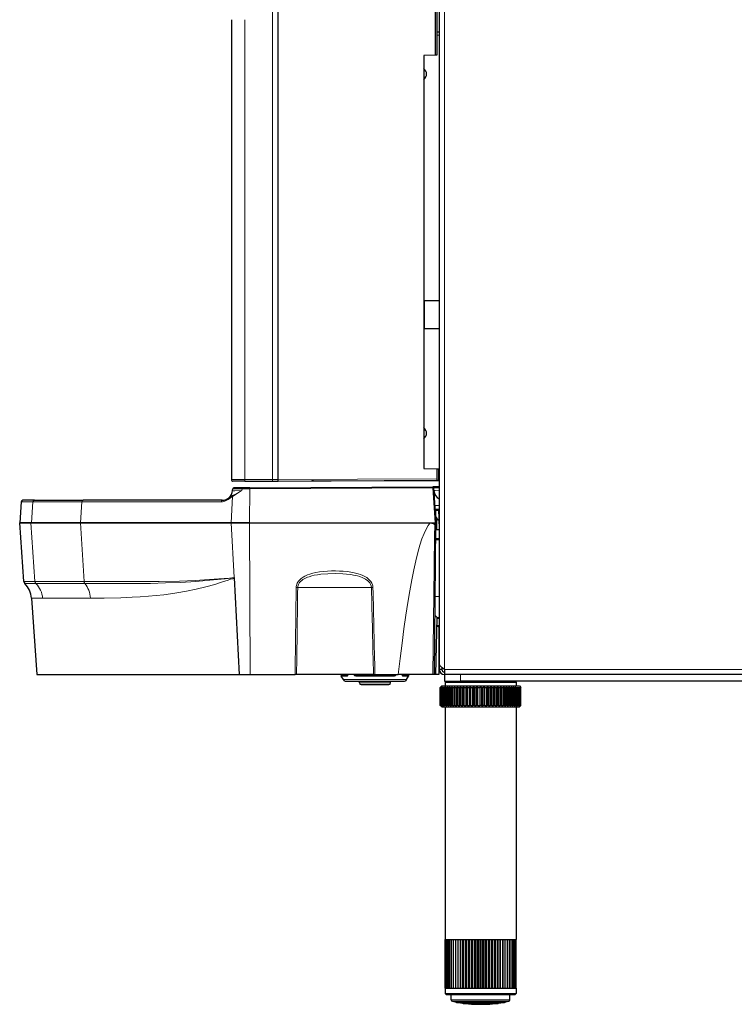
# Model space of a CAD drawing. Extents: x -370 to 240, y -34 to 836.
# Tile 1 of 9: x -370 to -149, y -16 to 288. Entities that reach past the tile are written whole.
import ezdxf

# ---------------------------------------------------------------- set-up
doc = ezdxf.new("R2010")
doc.units = 0

msp = doc.modelspace()

# ---------------------------------------------------------------- linework, layer by layer
at = {"color": 7, "lineweight": 15}
for p, q in [((-238.748199, 719.127319), (-238.748199, 87.337265)), ((-292.046234, 366.776794), (-292.046234, 146.131119)), ((-300.557373, 288.402283), (-300.557373, 146.091431)), ((-240.348236, 283.620544), (-241.115234, 283.607117)), ((-244.914734, 201.407227), (-244.914734, 193.296082)), ((-244.914734, 193.296082), (-244.914734, 192.767242)), ((-290.365448, 146.138947), (-241.00238, 146.369064)), ((-300.557373, 146.091431), (-304.743469, 146.074142)), ((-301.49939, 142.674728), (-301.420685, 143.263763)), ((-299.023712, 143.274506), (-301.420685, 143.263763)), ((-300.557373, 146.091431), (-292.046234, 146.131119)), ((-299.023712, 143.274506), (-299.075378, 132.682953)), ((-299.023712, 143.274506), (-242.37912, 143.53862)), ((-292.046234, 146.131119), (-290.365448, 146.139725)), ((-241.620026, 132.682953), (-242.37912, 143.53862)), ((-240.34848, 143.536926), (-242.05899, 143.53862)), ((-304.350128, 140.879639), (-304.774414, 132.682953)), ((-366.168579, 139.232819), (-369.830688, 139.232819)), ((-366.168579, 139.232819), (-366.625061, 132.682953)), ((-366.168579, 139.232819), (-351.028564, 139.232819)), ((-351.028564, 139.232819), (-351.412476, 132.682953)), ((-307.909271, 139.232819), (-351.028564, 139.232819)), ((-241.562561, 136.44603), (-241.372589, 136.44603)), ((-240.533173, 136.565155), (-241.410522, 136.565155)), ((-365.548035, 114.549553), (-366.811951, 132.682953)), ((-350.350952, 114.5495), (-351.413818, 132.682953)), ((-303.886261, 115.777733), (-304.761261, 132.682953)), ((-298.867035, 85.736946), (-299.096039, 132.682953)), ((-241.726379, 132.682953), (-241.734222, 132.005554)), ((-241.734222, 132.005554), (-241.411407, 131.998795)), ((-241.12265, 130.68309), (-241.096527, 133.675125)), ((-241.450806, 127.48484), (-240.348206, 127.48484)), ((-241.447357, 127.879608), (-240.348206, 127.879608)), ((-369.021973, 114.549515), (-365.548096, 114.549553)), ((-368.72644, 113.907127), (-365.253479, 113.90712)), ((-350.350952, 114.5495), (-365.548035, 114.549553)), ((-350.103271, 113.90712), (-365.253418, 113.90712)), ((-284.179779, 112.678772), (-262.728027, 112.678772)), ((-262.728027, 112.678772), (-261.341614, 112.678772)), ((-240.348206, 109.882408), (-241.604431, 109.881775)), ((-363.191895, 109.410095), (-366.657715, 109.410416)), ((-348.365417, 109.410446), (-363.191895, 109.410095)), ((-241.026642, 100.980331), (-240.348206, 100.980331)), ((-240.971893, 103.071503), (-240.34848, 103.071823)), ((-240.348206, 103.439377), (-240.968872, 103.439064)), ((-240.964111, 103.368874), (-240.34848, 103.369194)), ((-268.912964, 85.546638), (-270.763885, 85.546638)), ((-268.912964, 85.546638), (-268.915985, 85.736946)), ((-266.216492, 85.546638), (-266.215057, 85.736946)), ((-260.262726, 85.546638), (-266.216492, 85.546638)), ((-260.262726, 85.546638), (-254.308929, 85.546638)), ((-254.308929, 85.546638), (-254.310394, 85.73671)), ((-251.612457, 85.546638), (-251.609467, 85.736946)), ((-251.612457, 85.546638), (-249.761566, 85.546638)), ((202.051804, 87.337265), (-238.748199, 87.337265)), ((-233.748169, 85.737259), (-233.748169, 83.737259)), ((-270.696899, 85.300995), (-268.857788, 85.300995)), ((-260.262726, 84.182945), (-270.051392, 84.182945)), ((-260.262726, 85.300995), (-266.178528, 85.300995)), ((-260.262726, 83.178581), (-265.067047, 83.178581)), ((-260.262726, 85.300995), (-254.346893, 85.300995)), ((-260.262726, 84.182945), (-250.47403, 84.182945)), ((-260.262726, 83.178581), (-255.458405, 83.178581)), ((-249.828522, 85.300995), (-251.667633, 85.300995)), ((-223.185425, -14.859764), (-236.648193, -14.859764)), ((-218.448181, -14.859764), (-223.185425, -14.859764)), ((-223.375336, -15.348862), (-236.252045, -15.348862)), ((-218.84433, -15.348862), (-223.375336, -15.348862))]:
    msp.add_line(p, q, dxfattribs=at)
at = {"color": 7, "lineweight": 30}
for p, q in [((-240.348206, 718.737305), (-240.348206, 89.117493)), ((-241.615173, 583.369263), (-241.615173, 277.418152)), ((-241.115173, 583.351807), (-241.115173, 277.435608)), ((-290.365448, 366.776794), (-290.365448, 146.138947)), ((-304.743469, 288.405334), (-304.743469, 288.404175)), ((-304.743469, 288.40387), (-304.743439, 288.392029)), ((-304.743469, 288.392029), (-304.743469, 146.074142)), ((-241.115204, 284.599792), (-240.348206, 284.613159)), ((-241.615173, 277.418152), (-245.179199, 277.293701)), ((-245.179199, 277.293701), (-245.179199, 149.480774)), ((-241.115173, 277.435608), (-241.615173, 277.418152)), ((-244.914734, 201.407227), (-245.179199, 201.403748)), ((-240.348206, 201.407227), (-244.914734, 201.407227)), ((-244.914734, 192.767242), (-245.179199, 192.770737)), ((-240.348206, 192.767242), (-244.914734, 192.767242)), ((-245.179199, 149.480774), (-241.00238, 149.444321)), ((-241.00238, 149.444336), (-240.519043, 149.440109)), ((-241.00238, 146.369064), (-241.00238, 149.444321)), ((-240.519043, 145.871155), (-240.519043, 149.440109)), ((-240.348206, 149.438812), (-240.518768, 149.440292)), ((-241.00238, 145.869156), (-241.00238, 146.369064)), ((-304.344208, 142.674728), (-304.303894, 143.25119)), ((-300.520172, 145.591446), (-304.24115, 145.574158)), ((-301.308777, 143.542831), (-304.006012, 143.530258)), ((-299.004242, 143.553574), (-301.308746, 143.542831)), ((-300.520172, 145.591446), (-292.009033, 145.631134)), ((-299.004242, 143.553574), (-242.35965, 143.817688)), ((-292.009033, 145.631134), (-290.242676, 145.639359)), ((-290.242676, 145.639359), (-241.00238, 145.868896)), ((-279.298859, 145.679596), (-279.811707, 145.679611)), ((-279.295013, 145.679596), (-240.348236, 145.861435)), ((-240.348175, 143.827072), (-242.35965, 143.817688)), ((-241.299866, 132.682953), (-242.05899, 143.53862)), ((-241.00238, 145.868896), (-240.519043, 145.871155)), ((-240.348206, 145.872147), (-240.518768, 145.871338)), ((-369.830688, 139.232819), (-370.288696, 132.682953)), ((-365.671509, 139.697952), (-369.331909, 139.697952)), ((-365.671509, 139.697952), (-350.610474, 139.697952)), ((-307.536407, 139.697952), (-350.610474, 139.697952)), ((-241.600555, 136.982941), (-240.348206, 136.982941)), ((-241.393738, 134.025055), (-241.372742, 136.430771)), ((-241.372742, 136.430771), (-241.372589, 136.44603)), ((-240.540466, 136.982941), (-240.430847, 130.70195)), ((-370.289978, 132.682953), (-366.811951, 132.682953)), ((-369.021973, 114.549515), (-370.289978, 132.682953)), ((-366.625061, 132.682953), (-370.288696, 132.682953)), ((-351.413818, 132.682953), (-366.811951, 132.682953)), ((-366.625061, 132.682953), (-351.412476, 132.682953)), ((-351.413818, 132.682953), (-304.761261, 132.682953)), ((-304.774414, 132.682953), (-351.412476, 132.682953)), ((-299.075378, 132.682953), (-304.774414, 132.682953)), ((-304.761261, 132.682953), (-299.096039, 132.682953)), ((-299.096039, 132.682953), (-243.130432, 132.682953)), ((-299.075378, 132.682953), (-241.620026, 132.682953)), ((-243.130432, 132.682953), (-241.726379, 132.682953)), ((-241.815125, 85.736946), (-241.411407, 131.998795)), ((-241.725983, 132.682953), (-241.72403, 132.682953)), ((-241.72403, 132.682953), (-241.405609, 132.682953)), ((-241.300049, 132.682953), (-241.620026, 132.682953)), ((-241.405426, 132.682953), (-241.411407, 131.998505)), ((-241.422882, 130.68309), (-240.348206, 130.68309)), ((-240.348206, 130.70195), (-240.430847, 130.70195)), ((-241.449066, 127.68309), (-240.348206, 127.68309)), ((-303.885315, 115.759689), (-303.886261, 115.777733)), ((-303.885315, 115.759689), (-303.88446, 115.742821)), ((-303.88446, 115.742821), (-302.32428, 85.736946)), ((-366.657715, 109.410416), (-365.002319, 85.736946)), ((-241.425812, 85.736946), (-240.962341, 103.436417)), ((-240.968872, 103.439064), (-240.962433, 103.436646)), ((-240.721344, 100.682945), (-240.348206, 100.682945)), ((-240.48175, 100.682945), (-240.48175, 85.736946)), ((-240.48175, 100.682945), (-240.48175, 85.736946)), ((-240.48175, 100.682945), (-240.48175, 85.736946)), ((-240.348206, 89.117332), (-240.348206, 87.337265)), ((-365.002319, 85.736946), (-302.320679, 85.736946)), ((-302.32428, 85.736946), (-298.867035, 85.736946)), ((-298.867035, 85.736946), (-284.999512, 85.736946)), ((-284.532837, 85.736946), (-284.999512, 85.736946)), ((-261.824799, 85.736946), (-284.532837, 85.736946)), ((-270.763885, 85.546638), (-270.765533, 85.736946)), ((-260.726898, 85.736946), (-261.824799, 85.736946)), ((-260.726898, 85.736946), (-260.275909, 85.736946)), ((-260.275909, 85.736946), (-253.027161, 85.736946)), ((-242.294495, 85.736946), (-253.027161, 85.736946)), ((-249.761566, 85.546638), (-249.759888, 85.736946)), ((-241.81543, 85.736946), (-242.294495, 85.736946)), ((-241.425812, 85.736946), (-241.815125, 85.736946)), ((-240.48175, 85.736946), (-241.425812, 85.736946)), ((-239.548187, 87.337265), (-240.348206, 87.337265)), ((-239.548187, 87.930672), (-239.548187, 87.337265)), ((-238.748199, 87.337265), (-238.748199, 85.737259)), ((202.051804, 85.737259), (-238.748199, 85.737259)), ((-238.748169, 85.737259), (-238.748169, 83.737259)), ((-270.051392, 84.182945), (-270.696899, 85.300995)), ((-269.185364, 83.682945), (-260.262726, 83.682945)), ((-265.067047, 83.178581), (-265.071442, 83.682945)), ((-264.567047, 82.682945), (-260.262726, 82.682945)), ((-260.262726, 83.682945), (-251.340057, 83.682945)), ((-260.262726, 82.682945), (-255.958374, 82.682945)), ((-255.458405, 83.178581), (-255.453979, 83.682945)), ((-250.47403, 84.182945), (-249.828522, 85.300995)), ((-238.748169, 83.737259), (-233.748169, 83.737259)), ((-238.248199, 83.737259), (-238.548187, 83.437263)), ((-238.248199, 83.737259), (-238.548187, 83.437263)), ((-238.548187, 83.437263), (-232.821869, 83.437263)), ((-238.548187, 83.437263), (-238.548187, 82.237267)), ((-49.005035, 83.737259), (-233.748169, 83.737259)), ((-232.821869, 83.437263), (-216.548187, 83.437263)), ((-216.848175, 83.737259), (-216.548187, 83.437263)), ((-216.848175, 83.737259), (-216.548187, 83.437263)), ((-216.548187, 83.437263), (-216.548187, 82.236984)), ((-216.548187, 83.437263), (-216.548187, 82.237267)), ((-239.548187, 82.237267), (-240.048187, 81.737267)), ((-239.548187, 82.237267), (-240.048187, 81.737267)), ((-240.046082, 81.737267), (-240.048157, 81.737267)), ((-240.045685, 81.737267), (-240.019928, 81.737267)), ((-240.045685, 76.237267), (-240.045685, 81.737267)), ((-239.976349, 81.737267), (-240.019928, 81.737267)), ((-240.019928, 76.237267), (-240.019928, 81.737267)), ((-239.976349, 81.737267), (-239.899231, 81.737267)), ((-239.976349, 76.237267), (-239.976349, 81.737267)), ((-239.812408, 81.737267), (-239.899231, 81.737267)), ((-239.899231, 76.237267), (-239.899231, 81.737267)), ((-239.812408, 81.737267), (-239.68454, 81.737267)), ((-239.812408, 76.237267), (-239.812408, 81.737267)), ((-239.555145, 81.737267), (-239.68454, 81.737267)), ((-239.68454, 76.237267), (-239.68454, 81.737267)), ((-239.555145, 81.737267), (-239.377502, 81.737267)), ((-239.555145, 76.237267), (-239.555145, 81.737267)), ((-239.548187, 82.237267), (-217.017181, 82.237267)), ((-239.206482, 81.737267), (-239.377502, 81.737267)), ((-239.377502, 76.237267), (-239.377502, 81.737267)), ((-239.206482, 81.737267), (-238.980438, 81.737267)), ((-239.206482, 76.237267), (-239.206482, 81.737267)), ((-238.980438, 76.237267), (-238.980438, 81.737267)), ((-238.769104, 81.737267), (-238.980408, 81.737267)), ((-238.769104, 81.737267), (-238.496338, 81.737267)), ((-238.769104, 76.237267), (-238.769104, 81.737267)), ((-238.246338, 81.737267), (-238.496338, 81.737267)), ((-238.496338, 76.237267), (-238.496338, 81.737267)), ((-238.246338, 81.737267), (-237.928925, 81.737267)), ((-238.246338, 76.237267), (-238.246338, 81.737267)), ((-237.642151, 81.737267), (-237.928925, 81.737267)), ((-237.928925, 76.237267), (-237.928925, 81.737267)), ((-237.642151, 81.737267), (-237.282532, 81.737267)), ((-237.642151, 76.237267), (-237.642151, 81.737267)), ((-236.961121, 81.737267), (-237.282532, 81.737267)), ((-237.282532, 76.237267), (-237.282532, 81.737267)), ((-236.961121, 81.737267), (-236.562042, 81.737267)), ((-236.961121, 76.237267), (-236.961121, 81.737267)), ((-236.208466, 81.737267), (-236.562042, 81.737267)), ((-236.562042, 76.237267), (-236.562042, 81.737267)), ((-236.208466, 81.737267), (-235.772949, 81.737267)), ((-236.208466, 76.237267), (-236.208466, 81.737267)), ((-235.389923, 81.737267), (-235.772949, 81.737267)), ((-235.772949, 76.237267), (-235.772949, 81.737267)), ((-235.451477, 76.237267), (-235.451477, 81.737267)), ((-235.389923, 81.737267), (-234.921234, 81.737267)), ((-235.389923, 76.237267), (-235.389923, 81.737267)), ((-234.511658, 81.737267), (-234.921234, 81.737267)), ((-234.921234, 76.237267), (-234.921234, 81.737267)), ((-234.634399, 76.237267), (-234.634399, 81.737267)), ((-234.511658, 81.737267), (-234.013458, 81.737267)), ((-234.511658, 76.237267), (-234.511658, 81.737267)), ((-233.580444, 81.737267), (-234.013458, 81.737267)), ((-234.013458, 76.237267), (-234.013458, 81.737267)), ((-233.763397, 76.237267), (-233.763397, 81.737267)), ((-233.580444, 81.737267), (-233.056427, 81.737267)), ((-233.580444, 76.237267), (-233.580444, 81.737267)), ((-232.603271, 81.737267), (-233.056427, 81.737267)), ((-233.056427, 76.237267), (-233.056427, 81.737267)), ((-232.845093, 76.237267), (-232.845093, 81.737267)), ((-232.603271, 81.737267), (-232.057495, 81.737267)), ((-232.603271, 76.237267), (-232.603271, 81.737267)), ((-231.587646, 81.737267), (-232.057495, 81.737267)), ((-232.057495, 76.237267), (-232.057495, 81.737267)), ((-231.886475, 76.237267), (-231.886475, 81.737267)), ((-231.587646, 81.737267), (-231.024261, 81.737267)), ((-231.587646, 76.237267), (-231.587646, 81.737267)), ((-230.54129, 81.737267), (-231.024261, 81.737267)), ((-231.024261, 76.237267), (-231.024261, 81.737267)), ((-230.894836, 76.237267), (-230.894836, 81.737267)), ((-230.54129, 81.737267), (-229.964569, 81.737267)), ((-230.54129, 76.237267), (-230.54129, 81.737267)), ((-229.472168, 81.737267), (-229.964569, 81.737267)), ((-229.964569, 76.237267), (-229.964569, 81.737267)), ((-229.877716, 76.237267), (-229.877716, 81.737267)), ((-229.472168, 81.737267), (-228.886475, 81.737267)), ((-229.472168, 76.237267), (-229.472168, 81.737267)), ((-228.388367, 81.737267), (-228.886475, 81.737267)), ((-228.886475, 76.237267), (-228.886475, 81.737267)), ((-228.842865, 76.237267), (-228.842865, 81.737267)), ((-228.388367, 81.737267), (-227.798187, 81.737267)), ((-228.388367, 76.237267), (-228.388367, 81.737267)), ((-227.298187, 81.737267), (-227.798187, 81.737267)), ((-227.798187, 81.737267), (-227.798187, 76.237267)), ((-227.298187, 81.737267), (-226.708008, 81.737267)), ((-227.298187, 81.737267), (-227.298187, 76.237267)), ((-226.2099, 81.737267), (-226.708008, 81.737267)), ((-226.708008, 76.237267), (-226.708008, 81.737267)), ((-226.25351, 76.237267), (-226.25351, 81.737267)), ((-226.2099, 81.737267), (-225.624207, 81.737267)), ((-226.2099, 76.237267), (-226.2099, 81.737267)), ((-225.131805, 81.737267), (-225.624207, 81.737267)), ((-225.624207, 76.237267), (-225.624207, 81.737267)), ((-225.218658, 76.237267), (-225.218658, 81.737267)), ((-225.131805, 81.737267), (-224.555084, 81.737267)), ((-225.131805, 76.237267), (-225.131805, 81.737267)), ((-224.072113, 81.737267), (-224.555084, 81.737267)), ((-224.555084, 76.237267), (-224.555084, 81.737267)), ((-224.201538, 76.237267), (-224.201538, 81.737267)), ((-224.072113, 81.737267), (-223.508728, 81.737267)), ((-224.072113, 76.237267), (-224.072113, 81.737267)), ((-223.038879, 81.737267), (-223.508728, 81.737267)), ((-223.508728, 76.237267), (-223.508728, 81.737267)), ((-223.2099, 76.237267), (-223.2099, 81.737267)), ((-223.038879, 81.737267), (-222.493103, 81.737267)), ((-223.038879, 76.237267), (-223.038879, 81.737267)), ((-222.039948, 81.737267), (-222.493103, 81.737267)), ((-222.493103, 76.237267), (-222.493103, 81.737267)), ((-222.251282, 76.237267), (-222.251282, 81.737267)), ((-222.039948, 81.737267), (-221.51593, 81.737267)), ((-222.039948, 76.237267), (-222.039948, 81.737267)), ((-221.082916, 81.737267), (-221.51593, 81.737267)), ((-221.51593, 76.237267), (-221.51593, 81.737267)), ((-221.332977, 76.237267), (-221.332977, 81.737267)), ((-221.082916, 81.737267), (-220.584717, 81.737267)), ((-221.082916, 76.237267), (-221.082916, 81.737267)), ((-220.17514, 81.737267), (-220.584717, 81.737267)), ((-220.584717, 76.237267), (-220.584717, 81.737267)), ((-220.461975, 76.237267), (-220.461975, 81.737267)), ((-220.17514, 81.737267), (-219.706451, 81.737267)), ((-220.17514, 76.237267), (-220.17514, 81.737267)), ((-219.323425, 81.737267), (-219.706451, 81.737267)), ((-219.706451, 76.237267), (-219.706451, 81.737267)), ((-219.644897, 76.237267), (-219.644897, 81.737267)), ((-219.323425, 81.737267), (-218.887909, 81.737267)), ((-219.323425, 76.237267), (-219.323425, 81.737267)), ((-218.534332, 81.737267), (-218.887909, 81.737267)), ((-218.887909, 76.237267), (-218.887909, 81.737267)), ((-218.534332, 81.737267), (-218.135254, 81.737267)), ((-218.534332, 76.237267), (-218.534332, 81.737267)), ((-217.813843, 81.737267), (-218.135254, 81.737267)), ((-218.135254, 76.237267), (-218.135254, 81.737267)), ((-217.813843, 81.737267), (-217.454224, 81.737267)), ((-217.813843, 76.237267), (-217.813843, 81.737267)), ((-217.16745, 81.737267), (-217.454224, 81.737267)), ((-217.454224, 76.237267), (-217.454224, 81.737267)), ((-217.16745, 81.737267), (-216.850037, 81.737267)), ((-217.16745, 76.237267), (-217.16745, 81.737267)), ((-217.017181, 82.237267), (-215.548187, 82.237267)), ((-216.600037, 81.737267), (-216.850037, 81.737267)), ((-216.850037, 76.237267), (-216.850037, 81.737267)), ((-216.600037, 81.737267), (-216.5784, 81.737267)), ((-216.600037, 76.237267), (-216.600037, 81.737267)), ((-216.5784, 81.737267), (-216.327271, 81.737267)), ((-216.327271, 76.237267), (-216.327271, 81.737267)), ((-216.327271, 81.737267), (-216.115936, 81.737267)), ((-216.115936, 81.737267), (-215.889893, 81.737267)), ((-216.115936, 76.237267), (-216.115936, 81.737267)), ((-215.889893, 76.237267), (-215.889893, 81.737267)), ((-215.889893, 81.737267), (-215.718872, 81.737267)), ((-215.718872, 76.237267), (-215.718872, 81.737267)), ((-215.718872, 81.737267), (-215.541229, 81.737267)), ((-215.548187, 82.237267), (-215.048187, 81.737267)), ((-215.548187, 82.237267), (-215.048187, 81.737267)), ((-215.541229, 76.237267), (-215.541229, 81.737267)), ((-215.541229, 81.737267), (-215.411835, 81.737267)), ((-215.411835, 81.737267), (-215.283966, 81.737267)), ((-215.411835, 76.237267), (-215.411835, 81.737267)), ((-215.283966, 76.237267), (-215.283966, 81.737267)), ((-215.283966, 81.737267), (-215.197144, 81.737267)), ((-215.197144, 81.737267), (-215.120026, 81.737267)), ((-215.197144, 76.237267), (-215.197144, 81.737267)), ((-215.120026, 76.237267), (-215.120026, 81.737267)), ((-215.120026, 81.737267), (-215.076447, 81.737267)), ((-215.076447, 81.737267), (-215.05069, 81.737267)), ((-215.076447, 76.237267), (-215.076447, 81.737267)), ((-215.05069, 76.237267), (-215.05069, 81.737267)), ((-215.05069, 76.237267), (-215.05069, 81.737267)), ((-215.05069, 81.737267), (-215.048187, 81.737267)), ((-215.05069, 76.237267), (-215.05069, 81.737267)), ((-215.05069, 76.237267), (-215.05069, 81.737267)), ((-239.548187, 75.737267), (-240.048187, 76.237267)), ((-240.046082, 76.237267), (-240.048157, 76.237267)), ((-240.045685, 76.237267), (-240.019928, 76.237267)), ((-239.976349, 76.237267), (-240.019928, 76.237267)), ((-239.976349, 76.237267), (-239.899231, 76.237267)), ((-239.812408, 76.237267), (-239.899231, 76.237267)), ((-239.812408, 76.237267), (-239.68454, 76.237267)), ((-239.555145, 76.237267), (-239.68454, 76.237267)), ((-239.555145, 76.237267), (-239.377502, 76.237267)), ((-239.206482, 76.237267), (-239.377502, 76.237267)), ((-239.206482, 76.237267), (-238.980438, 76.237267)), ((-238.769104, 76.237267), (-238.980408, 76.237267)), ((-238.769104, 76.237267), (-238.496338, 76.237267)), ((-238.246338, 76.237267), (-238.496338, 76.237267)), ((-238.246338, 76.237267), (-237.928925, 76.237267)), ((-237.642151, 76.237267), (-237.928925, 76.237267)), ((-237.642151, 76.237267), (-237.282532, 76.237267)), ((-236.961121, 76.237267), (-237.282532, 76.237267)), ((-236.961121, 76.237267), (-236.562042, 76.237267)), ((-236.208466, 76.237267), (-236.562042, 76.237267)), ((-236.208466, 76.237267), (-235.772949, 76.237267)), ((-235.389923, 76.237267), (-235.772949, 76.237267)), ((-235.389923, 76.237267), (-234.921234, 76.237267)), ((-234.511658, 76.237267), (-234.921234, 76.237267)), ((-234.511658, 76.237267), (-234.013458, 76.237267)), ((-233.580444, 76.237267), (-234.013458, 76.237267)), ((-233.580444, 76.237267), (-233.056427, 76.237267)), ((-232.603271, 76.237267), (-233.056427, 76.237267)), ((-232.603271, 76.237267), (-232.057495, 76.237267)), ((-231.587646, 76.237267), (-232.057495, 76.237267)), ((-231.587646, 76.237267), (-231.024261, 76.237267)), ((-230.54129, 76.237267), (-231.024261, 76.237267)), ((-230.54129, 76.237267), (-229.964569, 76.237267)), ((-229.472168, 76.237267), (-229.964569, 76.237267)), ((-229.472168, 76.237267), (-228.886475, 76.237267)), ((-228.388367, 76.237267), (-228.886475, 76.237267)), ((-228.388367, 76.237267), (-227.798187, 76.237267)), ((-227.298187, 76.237267), (-227.798187, 76.237267)), ((-227.298187, 76.237267), (-226.708008, 76.237267)), ((-226.2099, 76.237267), (-226.708008, 76.237267)), ((-226.2099, 76.237267), (-225.624207, 76.237267)), ((-225.131805, 76.237267), (-225.624207, 76.237267)), ((-225.131805, 76.237267), (-224.555084, 76.237267)), ((-224.072113, 76.237267), (-224.555084, 76.237267)), ((-224.072113, 76.237267), (-223.508728, 76.237267)), ((-223.038879, 76.237267), (-223.508728, 76.237267)), ((-223.038879, 76.237267), (-222.493103, 76.237267)), ((-222.039948, 76.237267), (-222.493103, 76.237267)), ((-222.039948, 76.237267), (-221.51593, 76.237267)), ((-221.082916, 76.237267), (-221.51593, 76.237267)), ((-221.082916, 76.237267), (-220.584717, 76.237267)), ((-220.17514, 76.237267), (-220.584717, 76.237267)), ((-220.17514, 76.237267), (-219.706451, 76.237267)), ((-219.323425, 76.237267), (-219.706451, 76.237267)), ((-219.323425, 76.237267), (-218.887909, 76.237267)), ((-218.534332, 76.237267), (-218.887909, 76.237267)), ((-218.534332, 76.237267), (-218.135254, 76.237267)), ((-217.813843, 76.237267), (-218.135254, 76.237267)), ((-217.813843, 76.237267), (-217.454224, 76.237267)), ((-217.16745, 76.237267), (-217.454224, 76.237267)), ((-217.16745, 76.237267), (-216.850037, 76.237267)), ((-216.600037, 76.237267), (-216.850037, 76.237267)), ((-216.600037, 76.237267), (-216.5784, 76.237267)), ((-216.5784, 76.237267), (-216.327271, 76.237267)), ((-216.115967, 76.237267), (-216.327271, 76.237267)), ((-216.115936, 76.237267), (-215.889893, 76.237267)), ((-215.718872, 76.237267), (-215.889893, 76.237267)), ((-215.718872, 76.237267), (-215.541229, 76.237267)), ((-215.548187, 75.737267), (-215.048187, 76.237267)), ((-215.411835, 76.237267), (-215.541229, 76.237267)), ((-215.411835, 76.237267), (-215.283966, 76.237267)), ((-215.197144, 76.237267), (-215.283966, 76.237267)), ((-215.197144, 76.237267), (-215.120026, 76.237267)), ((-215.076447, 76.237267), (-215.120026, 76.237267)), ((-215.076447, 76.237267), (-215.05069, 76.237267)), ((-215.048492, 76.237267), (-215.05069, 76.237267)), ((-239.548187, 75.737267), (-217.017181, 75.737267)), ((-238.548187, 75.737267), (-238.548187, 3.737259)), ((-217.017181, 75.737267), (-215.548187, 75.737267)), ((-216.548187, 75.737267), (-216.548187, 3.737259)), ((-216.548187, 75.737267), (-216.548187, 3.737259)), ((-238.548187, 3.737259), (-238.522064, 3.737259)), ((-238.54599, -11.262741), (-238.54599, 3.737259)), ((-238.522064, -11.262741), (-238.522064, 3.737259)), ((-238.520691, 3.737259), (-238.408264, 3.737259)), ((-238.520691, -11.262741), (-238.520691, 3.737259)), ((-238.408264, -11.262741), (-238.408264, 3.737259)), ((-238.40509, 3.737259), (-238.205048, 3.737259)), ((-238.40509, -11.262741), (-238.40509, 3.737259)), ((-238.205048, -11.262741), (-238.205048, 3.737259)), ((-238.200134, 3.737259), (-237.914124, 3.737259)), ((-238.200134, -11.262741), (-238.200134, 3.737259)), ((-237.914124, -11.262741), (-237.914124, 3.737259)), ((-237.907501, 3.737259), (-237.537872, 3.737259)), ((-237.907501, -11.262741), (-237.907501, 3.737259)), ((-237.537872, -11.262741), (-237.537872, 3.737259)), ((-237.529602, 3.737259), (-237.079407, 3.737259)), ((-237.529602, -11.262741), (-237.529602, 3.737259)), ((-237.079407, -11.262741), (-237.079407, 3.737259)), ((-237.069519, 3.737259), (-236.54248, 3.737259)), ((-237.069519, -11.262741), (-237.069519, 3.737259)), ((-236.54248, -11.262741), (-236.54248, 3.737259)), ((-236.531067, 3.737259), (-235.931519, 3.737259)), ((-236.531067, -11.262741), (-236.531067, 3.737259)), ((-235.931519, -11.262741), (-235.931519, 3.737259)), ((-235.918701, 3.737259), (-235.251556, 3.737259)), ((-235.918701, -11.262741), (-235.918701, 3.737259)), ((-235.251556, -11.262741), (-235.251556, 3.737259)), ((-235.237427, 3.737259), (-234.508179, 3.737259)), ((-235.237427, -11.262741), (-235.237427, 3.737259)), ((-234.546783, -11.262741), (-234.546783, 3.737259)), ((-234.508179, -11.262741), (-234.508179, 3.737259)), ((-234.492859, 3.737259), (-233.707489, 3.737259)), ((-234.492859, -11.262741), (-234.492859, 3.737259)), ((-233.808563, -11.262741), (-233.808563, 3.737259)), ((-233.707489, -11.262741), (-233.707489, 3.737259)), ((-233.691101, 3.737259), (-232.85614, 3.737259)), ((-233.691101, -11.262741), (-233.691101, 3.737259)), ((-233.018799, -11.262741), (-233.018799, 3.737259)), ((-232.85614, -11.262741), (-232.85614, 3.737259)), ((-232.838806, 3.737259), (-232.821869, 3.737259)), ((-232.838806, -11.262741), (-232.838806, 3.737259)), ((-232.821869, 3.737259), (-231.96109, 3.737259)), ((-232.18399, -11.262741), (-232.18399, 3.737259)), ((-231.96109, -11.262741), (-231.96109, 3.737259)), ((-231.942963, 3.737259), (-231.029694, 3.737259)), ((-231.942963, -11.262741), (-231.942963, 3.737259)), ((-231.311066, -11.262741), (-231.311066, 3.737259)), ((-231.029694, -11.262741), (-231.029694, 3.737259)), ((-231.010956, 3.737259), (-230.069672, 3.737259)), ((-231.010956, -11.262741), (-231.010956, 3.737259)), ((-230.407135, -11.262741), (-230.407135, 3.737259)), ((-230.069672, -11.262741), (-230.069672, 3.737259)), ((-230.050415, 3.737259), (-229.088867, 3.737259)), ((-230.050415, -11.262741), (-230.050415, 3.737259)), ((-229.479675, -11.262741), (-229.479675, 3.737259)), ((-229.088867, -11.262741), (-229.088867, 3.737259)), ((-229.069305, 3.737259), (-228.095398, 3.737259)), ((-229.069305, -11.262741), (-229.069305, 3.737259)), ((-228.536316, -11.262741), (-228.536316, 3.737259)), ((-228.095398, -11.262741), (-228.095398, 3.737259)), ((-228.075653, 3.737259), (-227.097443, 3.737259)), ((-228.075653, -11.262741), (-228.075653, 3.737259)), ((-227.584839, -11.262741), (-227.584839, 3.737259)), ((-227.097443, -11.262741), (-227.097443, 3.737259)), ((-227.077667, 3.737259), (-226.103149, 3.737259)), ((-227.077667, -11.262741), (-227.077667, 3.737259)), ((-226.633057, -11.262741), (-226.633057, 3.737259)), ((-226.103149, -11.262741), (-226.103149, 3.737259)), ((-226.083557, 3.737259), (-225.120789, 3.737259)), ((-226.083557, -11.262741), (-226.083557, 3.737259)), ((-225.688812, -11.262741), (-225.688812, 3.737259)), ((-225.120789, -11.262741), (-225.120789, 3.737259)), ((-225.101532, 3.737259), (-224.158386, 3.737259)), ((-225.101532, -11.262741), (-225.101532, 3.737259)), ((-224.759857, -11.262741), (-224.759857, 3.737259)), ((-224.158386, -11.262741), (-224.158386, 3.737259)), ((-224.139618, 3.737259), (-223.223907, 3.737259)), ((-224.139618, -11.262741), (-224.139618, 3.737259)), ((-223.853851, -11.262741), (-223.853851, 3.737259)), ((-223.223907, -11.262741), (-223.223907, 3.737259)), ((-223.20575, 3.737259), (-222.325012, 3.737259)), ((-223.20575, -11.262741), (-223.20575, 3.737259)), ((-222.978271, -11.262741), (-222.978271, 3.737259)), ((-222.325012, -11.262741), (-222.325012, 3.737259)), ((-222.307617, 3.737259), (-221.469116, 3.737259)), ((-222.307617, -11.262741), (-222.307617, 3.737259)), ((-222.140289, -11.262741), (-222.140289, 3.737259)), ((-221.469116, -11.262741), (-221.469116, 3.737259)), ((-221.452637, 3.737259), (-220.663239, 3.737259)), ((-221.452637, -11.262741), (-221.452637, 3.737259)), ((-221.346832, -11.262741), (-221.346832, 3.737259)), ((-220.663239, -11.262741), (-220.663239, 3.737259)), ((-220.647858, 3.737259), (-219.914062, 3.737259)), ((-220.647858, -11.262741), (-220.647858, 3.737259)), ((-220.604401, -11.262741), (-220.604401, 3.737259)), ((-219.914062, -11.262741), (-219.914062, 3.737259)), ((-219.899841, 3.737259), (-219.227692, 3.737259)), ((-219.899841, -11.262741), (-219.899841, 3.737259)), ((-219.227692, -11.262741), (-219.227692, 3.737259)), ((-219.214783, 3.737259), (-218.609833, 3.737259)), ((-219.214783, -11.262741), (-219.214783, 3.737259)), ((-218.609833, -11.262741), (-218.609833, 3.737259)), ((-218.598328, 3.737259), (-218.065552, 3.737259)), ((-218.598328, -11.262741), (-218.598328, 3.737259)), ((-218.065552, -11.262741), (-218.065552, 3.737259)), ((-218.055542, 3.737259), (-217.599304, 3.737259)), ((-218.055542, -11.262741), (-218.055542, 3.737259)), ((-217.599304, -11.262741), (-217.599304, 3.737259)), ((-217.590881, 3.737259), (-217.214966, 3.737259)), ((-217.590881, -11.262741), (-217.590881, 3.737259)), ((-217.214966, -11.262741), (-217.214966, 3.737259)), ((-217.208191, 3.737259), (-216.915649, 3.737259)), ((-217.208191, -11.262741), (-217.208191, 3.737259)), ((-216.915649, -11.262741), (-216.915649, 3.737259)), ((-216.910614, 3.737259), (-216.703888, 3.737259)), ((-216.910614, -11.262741), (-216.910614, 3.737259)), ((-216.703888, -11.262741), (-216.703888, 3.737259)), ((-216.700592, 3.737259), (-216.58136, 3.737259)), ((-216.700592, -11.262741), (-216.700592, 3.737259)), ((-216.58136, -11.262741), (-216.58136, 3.737259)), ((-216.579865, 3.737259), (-216.548187, 3.737259)), ((-216.579865, -11.262741), (-216.579865, 3.737259)), ((-216.549133, -11.262741), (-216.549133, 3.737259)), ((-216.549133, -11.262741), (-216.549133, 3.737259)), ((-238.548187, -11.262741), (-238.522064, -11.262741)), ((-238.548187, -11.262741), (-238.548187, -12.962738)), ((-238.520691, -11.262741), (-238.408264, -11.262741)), ((-238.40509, -11.262741), (-238.205048, -11.262741)), ((-238.200134, -11.262741), (-237.914124, -11.262741)), ((-237.907501, -11.262741), (-237.537872, -11.262741)), ((-237.529602, -11.262741), (-237.079407, -11.262741)), ((-237.069519, -11.262741), (-236.54248, -11.262741)), ((-236.531067, -11.262741), (-235.931519, -11.262741)), ((-235.918701, -11.262741), (-235.251556, -11.262741)), ((-235.237427, -11.262741), (-234.508179, -11.262741)), ((-234.492859, -11.262741), (-233.707489, -11.262741)), ((-233.691101, -11.262741), (-232.85614, -11.262741)), ((-232.838806, -11.262741), (-232.821869, -11.262741)), ((-232.821869, -11.262741), (-231.96109, -11.262741)), ((-231.942963, -11.262741), (-231.029694, -11.262741)), ((-231.010956, -11.262741), (-230.069672, -11.262741)), ((-230.050415, -11.262741), (-229.088867, -11.262741)), ((-229.069305, -11.262741), (-228.095398, -11.262741)), ((-228.075653, -11.262741), (-227.097443, -11.262741)), ((-227.077667, -11.262741), (-226.103149, -11.262741)), ((-226.083557, -11.262741), (-225.120789, -11.262741)), ((-225.101532, -11.262741), (-224.158386, -11.262741)), ((-224.139618, -11.262741), (-223.223907, -11.262741)), ((-223.20575, -11.262741), (-222.325012, -11.262741)), ((-222.307617, -11.262741), (-221.469116, -11.262741)), ((-221.452637, -11.262741), (-220.663239, -11.262741)), ((-220.647858, -11.262741), (-219.914062, -11.262741)), ((-219.899841, -11.262741), (-219.227692, -11.262741)), ((-219.214783, -11.262741), (-218.609833, -11.262741)), ((-218.598328, -11.262741), (-218.065552, -11.262741)), ((-218.055542, -11.262741), (-217.599304, -11.262741)), ((-217.590881, -11.262741), (-217.214966, -11.262741)), ((-217.208191, -11.262741), (-216.915649, -11.262741)), ((-216.910614, -11.262741), (-216.703888, -11.262741)), ((-216.700592, -11.262741), (-216.58136, -11.262741)), ((-216.579865, -11.262741), (-216.548187, -11.262741)), ((-216.548187, -11.262741), (-216.548187, -12.962738)), ((-216.548187, -11.262741), (-216.548187, -12.962738)), ((-238.548187, -12.962738), (-232.821869, -12.962738)), ((-238.248199, -13.262741), (-238.548187, -12.962738)), ((-238.248199, -13.262741), (-232.67804, -13.262741)), ((-236.648193, -14.859764), (-236.648193, -13.262741)), ((-232.821869, -12.962738), (-216.548187, -12.962738)), ((-232.67804, -13.262741), (-216.848175, -13.262741)), ((-218.448181, -14.859764), (-218.448181, -13.262741)), ((-218.448181, -14.859764), (-218.448181, -13.262741)), ((-216.848175, -13.262741), (-216.548187, -12.962738)), ((-223.805298, -15.529076), (-235.355225, -15.529076)), ((-234.987183, -15.690643), (-223.98175, -15.690643)), ((-224.872009, -15.88929), (-233.130249, -15.88929)), ((-232.780914, -16.031555), (-225.03949, -16.031555)), ((-226.098328, -16.153473), (-230.572357, -16.153473)), ((-230.245331, -16.274994), (-226.254974, -16.274994)), ((-226.254974, -16.274994), (-224.850739, -16.274994)), ((-224.524017, -16.153473), (-226.098328, -16.153473)), ((-225.03949, -16.031555), (-222.31546, -16.031555)), ((-221.966125, -15.88929), (-224.872009, -15.88929)), ((-223.98175, -15.690643), (-220.109192, -15.690643)), ((-219.74115, -15.529076), (-223.805298, -15.529076))]:
    msp.add_line(p, q, dxfattribs=at)
at = {"color": 7, "lineweight": 15}
for points in [[(-301.420685, 143.263763), (-304.03363, 143.255844), (-304.300415, 143.251724), (-304.303894, 143.25119)], [(-304.350128, 140.879639), (-304.986084, 140.42244), (-305.679138, 139.945755), (-306.350677, 139.576355)], [(-304.355072, 141.122208), (-305.056671, 140.667755), (-305.793243, 140.20108), (-306.18985, 139.995056)], [(-301.49939, 142.674728), (-301.651337, 142.580933), (-304.350128, 140.879639)], [(-301.49939, 142.674728), (-303.653168, 142.630463), (-304.226227, 142.647171), (-304.308136, 142.657867), (-304.331512, 142.664154), (-304.340485, 142.668701), (-304.342957, 142.671051), (-304.343964, 142.672882), (-304.344208, 142.674728)], [(-241.998566, 142.674728), (-241.997162, 142.675827), (-241.993958, 142.676788), (-241.956451, 142.682159), (-241.634766, 142.70697), (-240.348206, 142.780136)], [(-241.096527, 133.675125), (-241.263306, 134.07428), (-241.355865, 134.378418), (-241.387909, 134.691818)], [(-242.294495, 85.736946), (-241.934631, 118.847366), (-241.796722, 129.251114), (-241.753235, 131.52594), (-241.734222, 132.005554)], [(-284.662933, 112.678772), (-284.638031, 113.027428), (-284.572968, 113.370781), (-284.33078, 114.02668), (-283.960876, 114.623909), (-283.567688, 115.077782), (-283.120361, 115.480812), (-282.549286, 115.889572), (-281.939819, 116.239227), (-281.190613, 116.584007), (-280.417969, 116.867805), (-279.483276, 117.138367), (-278.53714, 117.349869), (-277.400238, 117.539772), (-276.260864, 117.674507), (-275.013031, 117.770752), (-273.765106, 117.821945), (-272.517395, 117.832817), (-271.269653, 117.804398), (-270.06546, 117.737328), (-268.860291, 117.62542), (-267.14801, 117.369385), (-266.296722, 117.187241), (-265.452728, 116.959534), (-264.74884, 116.724716), (-264.059784, 116.444351), (-263.429657, 116.131104), (-262.828857, 115.763748)], [(-284.179779, 112.678772), (-284.155273, 112.987709), (-284.089172, 113.291183), (-283.983765, 113.585098), (-283.842529, 113.866272), (-283.588043, 114.240082), (-283.280762, 114.5812), (-282.931763, 114.888977), (-282.550903, 115.164177), (-281.724548, 115.625313), (-281.202026, 115.852203), (-280.664398, 116.048439), (-279.86145, 116.287361), (-279.042938, 116.479233), (-278.01889, 116.663162), (-276.986389, 116.799576), (-274.908417, 116.96347), (-272.552948, 117.015068), (-270.200409, 116.941154), (-269.027954, 116.850769), (-267.860931, 116.715485), (-266.367584, 116.454834), (-265.632446, 116.278221), (-264.909882, 116.062988), (-264.006958, 115.716331), (-263.156647, 115.274063)], [(-303.886261, 115.777733), (-305.343506, 115.638138), (-308.649017, 115.367783), (-311.598328, 115.158554), (-315.976318, 114.904839), (-320.790466, 114.704445), (-327.057129, 114.556076), (-331.14032, 114.515495), (-339.123474, 114.516396), (-350.350952, 114.5495)], [(-303.884003, 115.742867), (-306.608704, 115.432755), (-311.424988, 114.93821), (-315.699463, 114.586906), (-320.482544, 114.292061), (-325.172363, 114.09584), (-329.777405, 113.979179), (-334.52417, 113.920029), (-337.651733, 113.904785), (-343.777527, 113.903076), (-350.102966, 113.90712)], [(-348.365417, 109.410446), (-344.172852, 109.435417), (-338.924377, 109.546341), (-335.48053, 109.681206), (-332.933716, 109.821045), (-330.373718, 110.002373), (-328.001465, 110.212234), (-325.614563, 110.469215), (-323.603516, 110.725159), (-321.58075, 111.022232), (-318.591431, 111.540436), (-315.639404, 112.153), (-312.670776, 112.877914), (-309.843811, 113.674866), (-307.768677, 114.324844), (-305.675262, 115.019493), (-304.976196, 115.243797), (-304.266602, 115.433708), (-303.868134, 115.498894)], [(-263.156647, 115.274063), (-262.461334, 114.772308), (-262.153931, 114.480537), (-261.883179, 114.160378), (-261.599243, 113.700928), (-261.413116, 113.20192), (-261.341614, 112.678772)], [(-262.828857, 115.763748), (-262.130096, 115.209274), (-261.817841, 114.891533), (-261.538483, 114.546104), (-261.251404, 114.086403), (-261.037659, 113.590744), (-260.909637, 113.068398), (-260.875305, 112.678772)], [(-268.912964, 85.546638), (-268.889862, 85.553391), (-268.876984, 85.56543), (-268.857605, 85.601883), (-268.833557, 85.736946)], [(-268.857788, 85.300995), (-268.758179, 85.338661), (-268.711609, 85.406143), (-268.67511, 85.574196), (-268.676636, 85.736946)], [(-266.178528, 85.300995), (-266.354706, 85.337311), (-266.482971, 85.402771), (-266.697815, 85.573471), (-266.850159, 85.736946)], [(-254.346893, 85.300995), (-254.170746, 85.337311), (-254.04248, 85.402771), (-253.827637, 85.573471), (-253.675293, 85.736946)], [(-251.667633, 85.300995), (-251.767242, 85.338661), (-251.813812, 85.406143), (-251.850311, 85.574196), (-251.848816, 85.736946)], [(-251.612457, 85.546638), (-251.63559, 85.553391), (-251.648468, 85.56543), (-251.667816, 85.601883), (-251.691864, 85.736946)]]:
    msp.add_lwpolyline(points, dxfattribs=at)
at = {"color": 7, "lineweight": 30}
for points in [[(-290.365448, 146.138947), (-290.333282, 145.807892), (-290.294678, 145.688705), (-290.27243, 145.655075), (-290.260681, 145.64505), (-290.242676, 145.639359)], [(-243.130432, 132.682953), (-242.643951, 132.636063), (-242.277802, 132.521759), (-242.067902, 132.408249), (-241.905548, 132.277802), (-241.762604, 132.085236), (-241.734222, 132.005554)], [(-241.655029, 104.081848), (-241.124298, 103.562347), (-240.987122, 103.447891), (-240.973694, 103.440605), (-240.968872, 103.439064)], [(-241.029602, 100.868103), (-240.942566, 100.776909), (-240.84375, 100.715042), (-240.721344, 100.682945)], [(-238.748199, 87.337265), (-239.475403, 87.871979), (-239.803223, 88.153313), (-240.014343, 88.372017), (-240.183014, 88.598), (-240.305359, 88.854614), (-240.348206, 89.117493)]]:
    msp.add_lwpolyline(points, dxfattribs=at)
for centre, radius, start, end in [((-304.243469, 146.074142), 0.5, 179.999995, 270.267147), ((-304.004608, 143.230255), 0.3, 90.267152, 176), ((-242.358246, 143.5177), 0.3, 4, 90.267152), ((-307.536407, 142.897949), 3.2, 270.000052, 356), ((-238.806366, 142.897949), 3.2, 184, 241.195293), ((-369.331909, 139.197952), 0.5, 90.000003, 176), ((-241.622711, 136.432953), 0.25, 3, 80.073115), ((-240.387939, 134.68309), 1, 179.499994, 264.547744), ((-368.024414, 114.61927), 1, 184, 225.40962), ((-373.640686, 108.922119), 7, 4, 45.409621), ((-270.263885, 85.550995), 0.5, 180.500006, 210.000003), ((-250.261536, 85.550995), 0.5, 329.999999, 359.5), ((-238.748199, 87.337265), 1.6, 180.000005, 269.999997), ((-238.748199, 87.337265), 0.8, 180.000005, 269.999997), ((-269.185364, 84.682945), 1, 210.000003, 269.999997), ((-264.567047, 83.182945), 0.5, 180.500006, 269.999997), ((-255.958374, 83.182945), 0.5, 269.999997, 359.5), ((-251.340057, 84.682945), 1, 269.999997, 329.999999), ((-236.148193, -14.859764), 0.5, 179.999995, 258.012148), ((-236.148193, -14.859764), 0.5, 179.999995, 258.012148), ((-218.948181, -14.859764), 0.5, 281.987854, 359.999999), ((-218.948181, -14.859764), 0.5, 281.987854, 359.999999), ((-227.548187, 25.642262), 41.905, 258.012141, 259.262858), ((-227.548187, 25.642262), 41.905, 258.012141, 259.262858), ((-234.987183, -15.190643), 0.5, 222.598546, 269.999997), ((-227.548187, 25.642262), 41.905, 260.521566, 262.345008), ((-232.780914, -15.531555), 0.5, 225.680696, 269.999997), ((-227.548187, 25.642262), 41.905, 263.978824, 265.861504), ((-230.245636, -15.774994), 0.5, 229.197192, 269.999984), ((-224.850739, -15.774994), 0.5, 270.000018, 310.802807), ((-224.850739, -15.774994), 0.5, 270.000018, 310.802807), ((-227.548187, 25.642262), 41.905, 274.138491, 276.021171), ((-222.31546, -15.531555), 0.5, 269.999997, 314.319306), ((-222.31546, -15.531555), 0.5, 269.999997, 314.319306), ((-227.548187, 25.642262), 41.905, 277.654993, 279.478442), ((-220.109192, -15.190643), 0.5, 270.000004, 317.401452), ((-220.109192, -15.190643), 0.5, 270.000004, 317.401452), ((-227.548187, 25.642262), 41.905, 280.737144, 281.987861), ((-227.548187, 25.642262), 41.905, 280.737144, 281.987861)]:
    msp.add_arc(centre, radius, start, end, dxfattribs=at)
at = {"color": 7, "lineweight": 15}
for centre, radius, start, end in [((-303.907318, 141.012146), 0.461663, 166.191193, 196.661026), ((-274.848236, 90.220398), 58.836245, 116.934355, 120.100066), ((-307.90921, 142.939926), 3.707103, 269.999192, 294.860944), ((-240.387939, 134.70488), 1.249999, 235.467319, 265.824252), ((-364.549011, 114.618896), 1.001437, 183.970343, 225.297086), ((-370.184875, 108.925774), 7.009576, 3.961916, 45.288952), ((-349.258057, 114.599533), 1.09339, 182.62123, 219.324468), ((39915.921875, -402.961395), 40203.892211, 179.265131, 179.303531), ((-284.419739, 125.928268), 13.251701, 268.948401, 271.037572), ((36450.195312, -382.155243), 36737.708865, 179.228235, 179.270254), ((-37334.210938, -746.635254), 37082.824871, 1.286186, 1.327824), ((-261.111328, 125.013771), 12.337208, 268.93039, 271.096134), ((-40474.378906, -795.431396), 40223.754757, 1.25526, 1.293646), ((-268.328827, 85.548386), 0.584054, 180.172034, 205.064877), ((-252.196594, 85.548386), 0.584054, 334.935122, 359.827969)]:
    msp.add_arc(centre, radius, start, end, dxfattribs=at)
at = {"color": 7, "lineweight": 30}
for centre, major_axis, ratio, start_param, end_param in [((-252.702148, 271.586304), (8.407379, 0.000053), 0.465997, 5.8203792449, 6.7459853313), ((-252.702148, 160.438293), (8.407379, 0.000053), 0.465997, 5.8203792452, 6.7459853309), ((-279.811646, 146.679611), (0.000031, 1), 0.904083, 3.0165374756, 3.1458385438), ((-279.811646, 146.683975), (0.000031, -1), 0.904083, 6.200896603, 6.2873702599), ((-279.298828, 146.679596), (0.000031, 1), 0.904083, 2.9990478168, 3.1458385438)]:
    msp.add_ellipse(centre, major_axis=major_axis, ratio=ratio, start_param=start_param, end_param=end_param, dxfattribs=at)
at = {"color": 7, "lineweight": 15}
for centre, major_axis, ratio, start_param, end_param in [((-303.37085, 143.233215), (-0.001404, 0.299995), 0.422347, 0, 0.065710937), ((-301.307373, 143.242828), (0.001404, -0.299995), 0.378347, 3.1415926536, 4.6408115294), ((-300.522491, 146.091446), (0.002335, -0.499992), 0.069756, 4.7120767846, 6.2831983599), ((-299.002838, 143.253571), (-0.001404, 0.299995), 0.06943, 6.2831842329, 7.7838439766), ((-292.011353, 146.131119), (0.002335, -0.499992), 0.069756, 4.7120767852, 6.2831983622), ((-242.358246, 143.5177), (0.001404, -0.299995), 0.06943, 3.1415926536, 4.6422513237), ((-242.358246, 143.5177), (-0.299271, -0.020927), 0.074596, 3.1415926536, 4.7769838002), ((-365.671509, 139.197952), (0, 0.5), 0.996568, 0, 1.5009831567), ((-350.610474, 139.197952), (0, 0.5), 0.838207, 6.2830819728, 7.7841690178), ((-307.536407, 139.197952), (0, 0.5), 0.747533, 0, 1.5009831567), ((-305.979431, 139.541489), (0.210403, -0.453575), 0.695117, 3.1415926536, 4.3272189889), ((-238.483429, 138.279968), (-3.1922, -0.223221), 0.01741, 0, 0.945738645), ((-243.330658, -152.718674), (-1.603806, -286.098358), 0.069749, 3.211788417, 3.727414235), ((-241.096527, 133.701279), (0.299988, -0.002617), 0.087152, 3.5575780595, 4.7131495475), ((-354.222412, 108.92215), (0.012451, -6.999992), 0.838789, 1.6391177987, 2.3618438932), ((-266.529175, 87.803169), (0.323212, -2.255676), 0.193638, 5.8417791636, 6.259276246), ((-265.933014, 85.550995), (0, -0.5), 0.566964, 4.7211156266, 5.235987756), ((-254.592407, 85.550995), (0, -0.5), 0.566964, 1.0471975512, 1.5620696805), ((-253.996246, 87.803169), (-0.323212, -2.255684), 0.193638, 0.0239090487, 0.4414017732)]:
    msp.add_ellipse(centre, major_axis=major_axis, ratio=ratio, start_param=start_param, end_param=end_param, dxfattribs=at)

doc.saveas('drawing.dxf')
